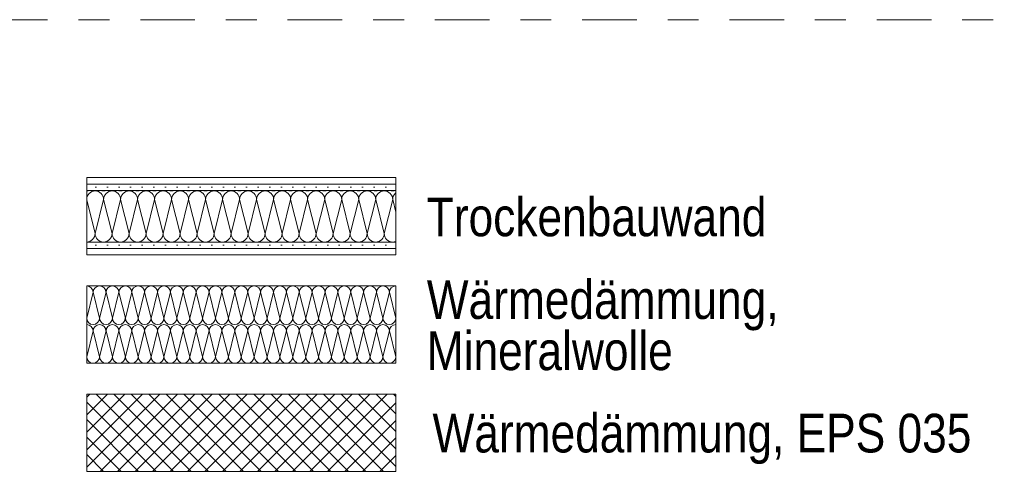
# Model space of a CAD drawing. Header units: metres. Extents: x -79 to 740, y -195 to 69.
# Tile 196 of 200: x 731.63 to 734.82, y -183.68 to -182.2. Entities that reach past the tile are written whole.
import ezdxf

# ---------------------------------------------------------------- set-up
doc = ezdxf.new("R2010")
doc.units = ezdxf.units.M
doc.header["$MEASUREMENT"] = 0
doc.linetypes.add('Strichpunktlinie', pattern=[0.335139, 0.176389, -0.088194, 0, -0.070556])
for name, color, linetype in [('00 Linien_Kreise_Splines', 7, 'Continuous'), ('00 Schraffuren', 7, 'Continuous'), ('Neubau_00 Schraffuren', 7, 'Continuous'), ('Neubau_90 Allgemein Beschriftung', 7, 'Continuous')]:
    doc.layers.add(name, color=color, linetype=linetype)
doc.styles.add('ERSTELLTER_STIL_2', font='ARIALN.TTF')
pattern_1 = [(0, (711.816493, -194.516433), (0, 0.0375), [0, -0.0375])]

# ---------------------------------------------------------------- blocks, each defined once
blk = doc.blocks.new('*X659', base_point=(711.8165, -194.5164))
at = {"layer": 'Neubau_00 Schraffuren', "color": 8, "linetype": 'Continuous', "lineweight": 18}
for p, q in [((731.8494, -183.1652), (731.8702, -183.0818)), ((731.891, -183.1652), (731.8702, -183.0818)), ((731.891, -183.1652), (731.9119, -183.0818)), ((731.9327, -183.1652), (731.9119, -183.0818)), ((731.9327, -183.1652), (731.9535, -183.0818)), ((731.9744, -183.1652), (731.9535, -183.0818)), ((731.9744, -183.1652), (731.9952, -183.0818)), ((732.016, -183.1652), (731.9952, -183.0818)), ((732.016, -183.1652), (732.0369, -183.0818)), ((732.0577, -183.1652), (732.0369, -183.0818)), ((732.0577, -183.1652), (732.0785, -183.0818)), ((732.0994, -183.1652), (732.0785, -183.0818)), ((732.0994, -183.1652), (732.1202, -183.0818)), ((732.141, -183.1652), (732.1202, -183.0818)), ((732.141, -183.1652), (732.1619, -183.0818)), ((732.1827, -183.1652), (732.1619, -183.0818)), ((732.1827, -183.1652), (732.2035, -183.0818)), ((732.2244, -183.1652), (732.2035, -183.0818)), ((732.2244, -183.1652), (732.2452, -183.0818)), ((732.266, -183.1652), (732.2452, -183.0818)), ((732.266, -183.1652), (732.2869, -183.0818)), ((732.3077, -183.1652), (732.2869, -183.0818)), ((732.3077, -183.1652), (732.3285, -183.0818)), ((732.3494, -183.1652), (732.3285, -183.0818)), ((732.3494, -183.1652), (732.3702, -183.0818)), ((732.391, -183.1652), (732.3702, -183.0818)), ((732.391, -183.1652), (732.4119, -183.0818)), ((732.4327, -183.1652), (732.4119, -183.0818)), ((732.4327, -183.1652), (732.4535, -183.0818)), ((732.4744, -183.1652), (732.4535, -183.0818)), ((732.4744, -183.1652), (732.4952, -183.0818)), ((732.516, -183.1652), (732.4952, -183.0818)), ((732.516, -183.1652), (732.5369, -183.0818)), ((732.5577, -183.1652), (732.5369, -183.0818)), ((732.5577, -183.1652), (732.5785, -183.0818)), ((732.5994, -183.1652), (732.5785, -183.0818)), ((732.5994, -183.1652), (732.6202, -183.0818)), ((732.641, -183.1652), (732.6202, -183.0818)), ((732.641, -183.1652), (732.6619, -183.0818)), ((732.6827, -183.1652), (732.6619, -183.0818)), ((732.6827, -183.1652), (732.7035, -183.0818)), ((732.7244, -183.1652), (732.7035, -183.0818)), ((732.7244, -183.1652), (732.7452, -183.0818)), ((732.766, -183.1652), (732.7452, -183.0818)), ((732.766, -183.1652), (732.7869, -183.0818)), ((732.8077, -183.1652), (732.7869, -183.0818)), ((732.8077, -183.1652), (732.8285, -183.0818)), ((732.8494, -183.1652), (732.8285, -183.0818)), ((731.8494, -183.2902), (731.8702, -183.2068)), ((731.891, -183.2902), (731.8702, -183.2068)), ((731.891, -183.2902), (731.9119, -183.2068)), ((731.9327, -183.2902), (731.9119, -183.2068)), ((731.9327, -183.2902), (731.9535, -183.2068)), ((731.9744, -183.2902), (731.9535, -183.2068)), ((731.9744, -183.2902), (731.9952, -183.2068)), ((732.016, -183.2902), (731.9952, -183.2068)), ((732.016, -183.2902), (732.0369, -183.2068)), ((732.0577, -183.2902), (732.0369, -183.2068)), ((732.0577, -183.2902), (732.0785, -183.2068)), ((732.0994, -183.2902), (732.0785, -183.2068)), ((732.0994, -183.2902), (732.1202, -183.2068)), ((732.141, -183.2902), (732.1202, -183.2068)), ((732.141, -183.2902), (732.1619, -183.2068)), ((732.1827, -183.2902), (732.1619, -183.2068)), ((732.1827, -183.2902), (732.2035, -183.2068)), ((732.2244, -183.2902), (732.2035, -183.2068)), ((732.2244, -183.2902), (732.2452, -183.2068)), ((732.266, -183.2902), (732.2452, -183.2068)), ((732.266, -183.2902), (732.2869, -183.2068)), ((732.3077, -183.2902), (732.2869, -183.2068)), ((732.3077, -183.2902), (732.3285, -183.2068)), ((732.3494, -183.2902), (732.3285, -183.2068)), ((732.3494, -183.2902), (732.3702, -183.2068)), ((732.391, -183.2902), (732.3702, -183.2068)), ((732.391, -183.2902), (732.4119, -183.2068)), ((732.4327, -183.2902), (732.4119, -183.2068)), ((732.4327, -183.2902), (732.4535, -183.2068)), ((732.4744, -183.2902), (732.4535, -183.2068)), ((732.4744, -183.2902), (732.4952, -183.2068)), ((732.516, -183.2902), (732.4952, -183.2068)), ((732.516, -183.2902), (732.5369, -183.2068)), ((732.5577, -183.2902), (732.5369, -183.2068)), ((732.5577, -183.2902), (732.5785, -183.2068)), ((732.5994, -183.2902), (732.5785, -183.2068)), ((732.5994, -183.2902), (732.6202, -183.2068)), ((732.641, -183.2902), (732.6202, -183.2068)), ((732.641, -183.2902), (732.6619, -183.2068)), ((732.6827, -183.2902), (732.6619, -183.2068)), ((732.6827, -183.2902), (732.7035, -183.2068)), ((732.7244, -183.2902), (732.7035, -183.2068)), ((732.7244, -183.2902), (732.7452, -183.2068)), ((732.766, -183.2902), (732.7452, -183.2068)), ((732.766, -183.2902), (732.7869, -183.2068)), ((732.8077, -183.2902), (732.7869, -183.2068)), ((732.8077, -183.2902), (732.8285, -183.2068)), ((732.8494, -183.2902), (732.8285, -183.2068))]:
    blk.add_line(p, q, dxfattribs=at)
for centre, start, end in [((731.8494, -183.0818), 0, 90), ((731.891, -183.0818), 90, 180), ((731.891, -183.0818), 0, 90), ((731.9327, -183.0818), 90, 180), ((731.9327, -183.0818), 0, 90), ((731.9744, -183.0818), 90, 180), ((731.9744, -183.0818), 0, 90), ((732.016, -183.0818), 90, 180), ((732.016, -183.0818), 0, 90), ((732.0577, -183.0818), 90, 180), ((732.0577, -183.0818), 0, 90), ((732.0994, -183.0818), 90, 180), ((732.0994, -183.0818), 0, 90), ((732.141, -183.0818), 90, 180), ((732.141, -183.0818), 0, 90), ((732.1827, -183.0818), 90, 180), ((732.1827, -183.0818), 0, 90), ((732.2244, -183.0818), 90, 180), ((732.2244, -183.0818), 0, 90), ((732.266, -183.0818), 90, 180), ((732.266, -183.0818), 0, 90), ((732.3077, -183.0818), 90, 180), ((732.3077, -183.0818), 0, 90), ((732.3494, -183.0818), 90, 180), ((732.3494, -183.0818), 0, 90), ((732.391, -183.0818), 90, 180), ((732.391, -183.0818), 0, 90), ((732.4327, -183.0818), 90, 180), ((732.4327, -183.0818), 0, 90), ((732.4744, -183.0818), 90, 180), ((732.4744, -183.0818), 0, 90), ((732.516, -183.0818), 90, 180), ((732.516, -183.0818), 0, 90), ((732.5577, -183.0818), 90, 180), ((732.5577, -183.0818), 0, 90), ((732.5994, -183.0818), 90, 180), ((732.5994, -183.0818), 0, 90), ((732.641, -183.0818), 90, 180), ((732.641, -183.0818), 0, 90), ((732.6827, -183.0818), 90, 180), ((732.6827, -183.0818), 0, 90), ((732.7244, -183.0818), 90, 180), ((732.7244, -183.0818), 0, 90), ((732.766, -183.0818), 90, 180), ((732.766, -183.0818), 0, 90), ((732.8077, -183.0818), 90, 180), ((732.8077, -183.0818), 0, 90), ((732.8494, -183.0818), 90, 180), ((731.8702, -183.1652), 180, 270), ((731.8702, -183.1652), 270, 0), ((731.9119, -183.1652), 180, 270), ((731.9119, -183.1652), 270, 0), ((731.9535, -183.1652), 180, 270), ((731.9535, -183.1652), 270, 0), ((731.9952, -183.1652), 180, 270), ((731.9952, -183.1652), 270, 0), ((732.0369, -183.1652), 180, 270), ((732.0369, -183.1652), 270, 0), ((732.0785, -183.1652), 180, 270), ((732.0785, -183.1652), 270, 0), ((732.1202, -183.1652), 180, 270), ((732.1202, -183.1652), 270, 0), ((732.1619, -183.1652), 180, 270), ((732.1619, -183.1652), 270, 0), ((732.2035, -183.1652), 180, 270), ((732.2035, -183.1652), 270, 0), ((732.2452, -183.1652), 180, 270), ((732.2452, -183.1652), 270, 0), ((732.2869, -183.1652), 180, 270), ((732.2869, -183.1652), 270, 0), ((732.3285, -183.1652), 180, 270), ((732.3285, -183.1652), 270, 0), ((732.3702, -183.1652), 180, 270), ((732.3702, -183.1652), 270, 0), ((732.4119, -183.1652), 180, 270), ((732.4119, -183.1652), 270, 0), ((732.4535, -183.1652), 180, 270), ((732.4535, -183.1652), 270, 0), ((732.4952, -183.1652), 180, 270), ((732.4952, -183.1652), 270, 0), ((732.5369, -183.1652), 180, 270), ((732.5369, -183.1652), 270, 0), ((732.5785, -183.1652), 180, 270), ((732.5785, -183.1652), 270, 0), ((732.6202, -183.1652), 180, 270), ((732.6202, -183.1652), 270, 0), ((732.6619, -183.1652), 180, 270), ((732.6619, -183.1652), 270, 0), ((732.7035, -183.1652), 180, 270), ((732.7035, -183.1652), 270, 0), ((732.7452, -183.1652), 180, 270), ((732.7452, -183.1652), 270, 0), ((732.7869, -183.1652), 180, 270), ((732.7869, -183.1652), 270, 0), ((732.8285, -183.1652), 180, 270), ((732.8285, -183.1652), 270, 0), ((731.8494, -183.2068), 0, 90), ((731.891, -183.2068), 90, 180), ((731.891, -183.2068), 0, 90), ((731.9327, -183.2068), 90, 180), ((731.9327, -183.2068), 0, 90), ((731.9744, -183.2068), 90, 180), ((731.9744, -183.2068), 0, 90), ((732.016, -183.2068), 90, 180), ((732.016, -183.2068), 0, 90), ((732.0577, -183.2068), 90, 180), ((732.0577, -183.2068), 0, 90), ((732.0994, -183.2068), 90, 180), ((732.0994, -183.2068), 0, 90), ((732.141, -183.2068), 90, 180), ((732.141, -183.2068), 0, 90), ((732.1827, -183.2068), 90, 180), ((732.1827, -183.2068), 0, 90), ((732.2244, -183.2068), 90, 180), ((732.2244, -183.2068), 0, 90), ((732.266, -183.2068), 90, 180), ((732.266, -183.2068), 0, 90), ((732.3077, -183.2068), 90, 180), ((732.3077, -183.2068), 0, 90), ((732.3494, -183.2068), 90, 180), ((732.3494, -183.2068), 0, 90), ((732.391, -183.2068), 90, 180), ((732.391, -183.2068), 0, 90), ((732.4327, -183.2068), 90, 180), ((732.4327, -183.2068), 0, 90), ((732.4744, -183.2068), 90, 180), ((732.4744, -183.2068), 0, 90), ((732.516, -183.2068), 90, 180), ((732.516, -183.2068), 0, 90), ((732.5577, -183.2068), 90, 180), ((732.5577, -183.2068), 0, 90), ((732.5994, -183.2068), 90, 180), ((732.5994, -183.2068), 0, 90), ((732.641, -183.2068), 90, 180), ((732.641, -183.2068), 0, 90), ((732.6827, -183.2068), 90, 180), ((732.6827, -183.2068), 0, 90), ((732.7244, -183.2068), 90, 180), ((732.7244, -183.2068), 0, 90), ((732.766, -183.2068), 90, 180), ((732.766, -183.2068), 0, 90), ((732.8077, -183.2068), 90, 180), ((732.8077, -183.2068), 0, 90), ((732.8494, -183.2068), 90, 180), ((731.8702, -183.2902), 180, 270), ((731.8702, -183.2902), 270, 0), ((731.9119, -183.2902), 180, 270), ((731.9119, -183.2902), 270, 0), ((731.9535, -183.2902), 180, 270), ((731.9535, -183.2902), 270, 0), ((731.9952, -183.2902), 180, 270), ((731.9952, -183.2902), 270, 0), ((732.0369, -183.2902), 180, 270), ((732.0369, -183.2902), 270, 0), ((732.0785, -183.2902), 180, 270), ((732.0785, -183.2902), 270, 0), ((732.1202, -183.2902), 180, 270), ((732.1202, -183.2902), 270, 0), ((732.1619, -183.2902), 180, 270), ((732.1619, -183.2902), 270, 0), ((732.2035, -183.2902), 180, 270), ((732.2035, -183.2902), 270, 0), ((732.2452, -183.2902), 180, 270), ((732.2452, -183.2902), 270, 0), ((732.2869, -183.2902), 180, 270), ((732.2869, -183.2902), 270, 0), ((732.3285, -183.2902), 180, 270), ((732.3285, -183.2902), 270, 0), ((732.3702, -183.2902), 180, 270), ((732.3702, -183.2902), 270, 0), ((732.4119, -183.2902), 180, 270), ((732.4119, -183.2902), 270, 0), ((732.4535, -183.2902), 180, 270), ((732.4535, -183.2902), 270, 0), ((732.4952, -183.2902), 180, 270), ((732.4952, -183.2902), 270, 0), ((732.5369, -183.2902), 180, 270), ((732.5369, -183.2902), 270, 0), ((732.5785, -183.2902), 180, 270), ((732.5785, -183.2902), 270, 0), ((732.6202, -183.2902), 180, 270), ((732.6202, -183.2902), 270, 0), ((732.6619, -183.2902), 180, 270), ((732.6619, -183.2902), 270, 0), ((732.7035, -183.2902), 180, 270), ((732.7035, -183.2902), 270, 0), ((732.7452, -183.2902), 180, 270), ((732.7452, -183.2902), 270, 0), ((732.7869, -183.2902), 180, 270), ((732.7869, -183.2902), 270, 0), ((732.8285, -183.2902), 180, 270), ((732.8285, -183.2902), 270, 0)]:
    blk.add_arc(centre, 0.0208, start, end, dxfattribs=at)
blk = doc.blocks.new('*X661', base_point=(711.8165, -194.5164))
at = {"layer": 'Neubau_00 Schraffuren', "color": 8, "linetype": 'Continuous', "lineweight": 18}
for p, q in [((731.8494, -182.7543), (731.8544, -182.7538)), ((731.8544, -182.7538), (731.8582, -182.7527)), ((731.8613, -182.759), (731.8571, -182.7624)), ((731.866, -182.7564), (731.8613, -182.759)), ((731.8712, -182.7549), (731.866, -182.7564)), ((731.8766, -182.7543), (731.8712, -182.7549)), ((731.8819, -182.7549), (731.8766, -182.7543)), ((731.8871, -182.7564), (731.8819, -182.7549)), ((731.8918, -182.759), (731.8871, -182.7564)), ((731.896, -182.7624), (731.8918, -182.759)), ((731.8949, -182.7527), (731.8987, -182.7538)), ((731.8987, -182.7538), (731.9041, -182.7543)), ((731.9041, -182.7543), (731.9094, -182.7538)), ((731.9094, -182.7538), (731.9132, -182.7527)), ((731.9163, -182.759), (731.9121, -182.7624)), ((731.921, -182.7564), (731.9163, -182.759)), ((731.9262, -182.7549), (731.921, -182.7564)), ((731.9316, -182.7543), (731.9262, -182.7549)), ((731.9369, -182.7549), (731.9316, -182.7543)), ((731.9421, -182.7564), (731.9369, -182.7549)), ((731.9468, -182.759), (731.9421, -182.7564)), ((731.951, -182.7624), (731.9468, -182.759)), ((731.9499, -182.7527), (731.9537, -182.7538)), ((731.9537, -182.7538), (731.9591, -182.7543)), ((731.9591, -182.7543), (731.9644, -182.7538)), ((731.9644, -182.7538), (731.9682, -182.7527)), ((731.9713, -182.759), (731.9671, -182.7624)), ((731.976, -182.7564), (731.9713, -182.759)), ((731.9812, -182.7549), (731.976, -182.7564)), ((731.9866, -182.7543), (731.9812, -182.7549)), ((731.9919, -182.7549), (731.9866, -182.7543)), ((731.9971, -182.7564), (731.9919, -182.7549)), ((732.0018, -182.759), (731.9971, -182.7564)), ((732.006, -182.7624), (732.0018, -182.759)), ((732.0049, -182.7527), (732.0087, -182.7538)), ((732.0087, -182.7538), (732.0141, -182.7543)), ((732.0141, -182.7543), (732.0194, -182.7538)), ((732.0194, -182.7538), (732.0232, -182.7527)), ((732.0263, -182.759), (732.0221, -182.7624)), ((732.031, -182.7564), (732.0263, -182.759)), ((732.0362, -182.7549), (732.031, -182.7564)), ((732.0416, -182.7543), (732.0362, -182.7549)), ((732.0469, -182.7549), (732.0416, -182.7543)), ((732.0521, -182.7564), (732.0469, -182.7549)), ((732.0568, -182.759), (732.0521, -182.7564)), ((732.061, -182.7624), (732.0568, -182.759)), ((732.0599, -182.7527), (732.0637, -182.7538)), ((732.0637, -182.7538), (732.0691, -182.7543)), ((732.0691, -182.7543), (732.0744, -182.7538)), ((732.0744, -182.7538), (732.0782, -182.7527)), ((732.0813, -182.759), (732.0771, -182.7624)), ((732.086, -182.7564), (732.0813, -182.759)), ((732.0912, -182.7549), (732.086, -182.7564)), ((732.0966, -182.7543), (732.0912, -182.7549)), ((732.1019, -182.7549), (732.0966, -182.7543)), ((732.1071, -182.7564), (732.1019, -182.7549)), ((732.1118, -182.759), (732.1071, -182.7564)), ((732.116, -182.7624), (732.1118, -182.759)), ((732.1149, -182.7527), (732.1187, -182.7538)), ((732.1187, -182.7538), (732.1241, -182.7543)), ((732.1241, -182.7543), (732.1294, -182.7538)), ((732.1294, -182.7538), (732.1332, -182.7527)), ((732.1363, -182.759), (732.1321, -182.7624)), ((732.141, -182.7564), (732.1363, -182.759)), ((732.1462, -182.7549), (732.141, -182.7564)), ((732.1516, -182.7543), (732.1462, -182.7549)), ((732.1569, -182.7549), (732.1516, -182.7543)), ((732.1621, -182.7564), (732.1569, -182.7549)), ((732.1668, -182.759), (732.1621, -182.7564)), ((732.171, -182.7624), (732.1668, -182.759)), ((732.1699, -182.7527), (732.1737, -182.7538)), ((732.1737, -182.7538), (732.1791, -182.7543)), ((732.1791, -182.7543), (732.1844, -182.7538)), ((732.1844, -182.7538), (732.1882, -182.7527)), ((732.1913, -182.759), (732.1871, -182.7624)), ((732.196, -182.7564), (732.1913, -182.759)), ((732.2012, -182.7549), (732.196, -182.7564)), ((732.2066, -182.7543), (732.2012, -182.7549)), ((732.2119, -182.7549), (732.2066, -182.7543)), ((732.2171, -182.7564), (732.2119, -182.7549)), ((732.2218, -182.759), (732.2171, -182.7564)), ((732.226, -182.7624), (732.2218, -182.759)), ((732.2249, -182.7527), (732.2287, -182.7538)), ((732.2287, -182.7538), (732.2341, -182.7543)), ((732.2341, -182.7543), (732.2394, -182.7538)), ((732.2394, -182.7538), (732.2432, -182.7527)), ((732.2463, -182.759), (732.2421, -182.7624)), ((732.251, -182.7564), (732.2463, -182.759)), ((732.2562, -182.7549), (732.251, -182.7564)), ((732.2616, -182.7543), (732.2562, -182.7549)), ((732.2669, -182.7549), (732.2616, -182.7543)), ((732.2721, -182.7564), (732.2669, -182.7549)), ((732.2768, -182.759), (732.2721, -182.7564)), ((732.281, -182.7624), (732.2768, -182.759)), ((732.2799, -182.7527), (732.2837, -182.7538)), ((732.2837, -182.7538), (732.2891, -182.7543)), ((732.2891, -182.7543), (732.2944, -182.7538)), ((732.2944, -182.7538), (732.2982, -182.7527)), ((732.3013, -182.759), (732.2971, -182.7624)), ((732.306, -182.7564), (732.3013, -182.759)), ((732.3112, -182.7549), (732.306, -182.7564)), ((732.3166, -182.7543), (732.3112, -182.7549)), ((732.3219, -182.7549), (732.3166, -182.7543)), ((732.3271, -182.7564), (732.3219, -182.7549)), ((732.3318, -182.759), (732.3271, -182.7564)), ((732.336, -182.7624), (732.3318, -182.759)), ((732.3349, -182.7527), (732.3387, -182.7538)), ((732.3387, -182.7538), (732.3441, -182.7543)), ((732.3441, -182.7543), (732.3494, -182.7538)), ((732.3494, -182.7538), (732.3532, -182.7527)), ((732.3563, -182.759), (732.3521, -182.7624)), ((732.361, -182.7564), (732.3563, -182.759)), ((732.3662, -182.7549), (732.361, -182.7564)), ((732.3716, -182.7543), (732.3662, -182.7549)), ((732.3769, -182.7549), (732.3716, -182.7543)), ((732.3821, -182.7564), (732.3769, -182.7549)), ((732.3868, -182.759), (732.3821, -182.7564)), ((732.391, -182.7624), (732.3868, -182.759)), ((732.3899, -182.7527), (732.3937, -182.7538)), ((732.3937, -182.7538), (732.3991, -182.7543)), ((732.3991, -182.7543), (732.4044, -182.7538)), ((732.4044, -182.7538), (732.4082, -182.7527)), ((732.4113, -182.759), (732.4071, -182.7624)), ((732.416, -182.7564), (732.4113, -182.759)), ((732.4212, -182.7549), (732.416, -182.7564)), ((732.4266, -182.7543), (732.4212, -182.7549)), ((732.4319, -182.7549), (732.4266, -182.7543)), ((732.4371, -182.7564), (732.4319, -182.7549)), ((732.4418, -182.759), (732.4371, -182.7564)), ((732.446, -182.7624), (732.4418, -182.759)), ((732.4449, -182.7527), (732.4487, -182.7538)), ((732.4487, -182.7538), (732.4541, -182.7543)), ((732.4541, -182.7543), (732.4594, -182.7538)), ((732.4594, -182.7538), (732.4632, -182.7527)), ((732.4663, -182.759), (732.4621, -182.7624)), ((732.471, -182.7564), (732.4663, -182.759)), ((732.4762, -182.7549), (732.471, -182.7564)), ((732.4816, -182.7543), (732.4762, -182.7549)), ((732.4869, -182.7549), (732.4816, -182.7543)), ((732.4921, -182.7564), (732.4869, -182.7549)), ((732.4968, -182.759), (732.4921, -182.7564)), ((732.501, -182.7624), (732.4968, -182.759)), ((732.4999, -182.7527), (732.5037, -182.7538)), ((732.5037, -182.7538), (732.5091, -182.7543)), ((732.5091, -182.7543), (732.5144, -182.7538)), ((732.5144, -182.7538), (732.5182, -182.7527)), ((732.5213, -182.759), (732.5171, -182.7624)), ((732.526, -182.7564), (732.5213, -182.759)), ((732.5312, -182.7549), (732.526, -182.7564)), ((732.5366, -182.7543), (732.5312, -182.7549)), ((732.5419, -182.7549), (732.5366, -182.7543)), ((732.5471, -182.7564), (732.5419, -182.7549)), ((732.5518, -182.759), (732.5471, -182.7564)), ((732.556, -182.7624), (732.5518, -182.759)), ((732.5549, -182.7527), (732.5587, -182.7538)), ((732.5587, -182.7538), (732.5641, -182.7543)), ((732.5641, -182.7543), (732.5694, -182.7538)), ((732.5694, -182.7538), (732.5732, -182.7527)), ((732.5763, -182.759), (732.5721, -182.7624)), ((732.581, -182.7564), (732.5763, -182.759)), ((732.5862, -182.7549), (732.581, -182.7564)), ((732.5916, -182.7543), (732.5862, -182.7549)), ((732.5969, -182.7549), (732.5916, -182.7543)), ((732.6021, -182.7564), (732.5969, -182.7549)), ((732.6068, -182.759), (732.6021, -182.7564)), ((732.611, -182.7624), (732.6068, -182.759)), ((732.6099, -182.7527), (732.6137, -182.7538)), ((732.6137, -182.7538), (732.6191, -182.7543)), ((732.6191, -182.7543), (732.6244, -182.7538)), ((732.6244, -182.7538), (732.6282, -182.7527)), ((732.6313, -182.759), (732.6271, -182.7624)), ((732.636, -182.7564), (732.6313, -182.759)), ((732.6412, -182.7549), (732.636, -182.7564)), ((732.6466, -182.7543), (732.6412, -182.7549)), ((732.6519, -182.7549), (732.6466, -182.7543)), ((732.6571, -182.7564), (732.6519, -182.7549)), ((732.6618, -182.759), (732.6571, -182.7564)), ((732.666, -182.7624), (732.6618, -182.759)), ((732.6649, -182.7527), (732.6687, -182.7538)), ((732.6687, -182.7538), (732.6741, -182.7543)), ((732.6741, -182.7543), (732.6794, -182.7538)), ((732.6794, -182.7538), (732.6832, -182.7527)), ((732.6863, -182.759), (732.6821, -182.7624)), ((732.691, -182.7564), (732.6863, -182.759)), ((732.6962, -182.7549), (732.691, -182.7564)), ((732.7016, -182.7543), (732.6962, -182.7549)), ((732.7069, -182.7549), (732.7016, -182.7543)), ((732.7121, -182.7564), (732.7069, -182.7549)), ((732.7168, -182.759), (732.7121, -182.7564)), ((732.721, -182.7624), (732.7168, -182.759)), ((732.7199, -182.7527), (732.7237, -182.7538)), ((732.7237, -182.7538), (732.7291, -182.7543)), ((732.7291, -182.7543), (732.7344, -182.7538)), ((732.7344, -182.7538), (732.7382, -182.7527)), ((732.7413, -182.759), (732.7371, -182.7624)), ((732.746, -182.7564), (732.7413, -182.759)), ((732.7512, -182.7549), (732.746, -182.7564)), ((732.7566, -182.7543), (732.7512, -182.7549)), ((732.7619, -182.7549), (732.7566, -182.7543)), ((732.7671, -182.7564), (732.7619, -182.7549)), ((732.7718, -182.759), (732.7671, -182.7564)), ((732.776, -182.7624), (732.7718, -182.759)), ((732.7749, -182.7527), (732.7787, -182.7538)), ((732.7787, -182.7538), (732.7841, -182.7543)), ((732.7841, -182.7543), (732.7894, -182.7538)), ((732.7894, -182.7538), (732.7932, -182.7527)), ((732.7963, -182.759), (732.7921, -182.7624)), ((732.801, -182.7564), (732.7963, -182.759)), ((732.8062, -182.7549), (732.801, -182.7564)), ((732.8116, -182.7543), (732.8062, -182.7549)), ((732.8169, -182.7549), (732.8116, -182.7543)), ((732.8221, -182.7564), (732.8169, -182.7549)), ((732.8268, -182.759), (732.8221, -182.7564)), ((732.831, -182.7624), (732.8268, -182.759)), ((732.8299, -182.7527), (732.8337, -182.7538)), ((732.8337, -182.7538), (732.8391, -182.7543)), ((732.8391, -182.7543), (732.8444, -182.7538)), ((732.8444, -182.7538), (732.8482, -182.7527)), ((731.8496, -182.7765), (731.8494, -182.7785)), ((731.8766, -182.8918), (731.8494, -182.7831)), ((731.8511, -182.7713), (731.8496, -182.7765)), ((731.8537, -182.7666), (731.8511, -182.7713)), ((731.8571, -182.7624), (731.8537, -182.7666)), ((731.8766, -182.8918), (731.9041, -182.7818)), ((731.8994, -182.7666), (731.896, -182.7624)), ((731.902, -182.7713), (731.8994, -182.7666)), ((731.9035, -182.7765), (731.902, -182.7713)), ((731.9041, -182.7818), (731.9035, -182.7765)), ((731.9046, -182.7765), (731.9041, -182.7818)), ((731.9316, -182.8918), (731.9041, -182.7818)), ((731.9061, -182.7713), (731.9046, -182.7765)), ((731.9087, -182.7666), (731.9061, -182.7713)), ((731.9121, -182.7624), (731.9087, -182.7666)), ((731.9316, -182.8918), (731.9591, -182.7818)), ((731.9544, -182.7666), (731.951, -182.7624)), ((731.957, -182.7713), (731.9544, -182.7666)), ((731.9585, -182.7765), (731.957, -182.7713)), ((731.9591, -182.7818), (731.9585, -182.7765)), ((731.9596, -182.7765), (731.9591, -182.7818)), ((731.9866, -182.8918), (731.9591, -182.7818)), ((731.9611, -182.7713), (731.9596, -182.7765)), ((731.9637, -182.7666), (731.9611, -182.7713)), ((731.9671, -182.7624), (731.9637, -182.7666)), ((731.9866, -182.8918), (732.0141, -182.7818)), ((732.0094, -182.7666), (732.006, -182.7624)), ((732.012, -182.7713), (732.0094, -182.7666)), ((732.0135, -182.7765), (732.012, -182.7713)), ((732.0141, -182.7818), (732.0135, -182.7765)), ((732.0146, -182.7765), (732.0141, -182.7818)), ((732.0416, -182.8918), (732.0141, -182.7818)), ((732.0161, -182.7713), (732.0146, -182.7765)), ((732.0187, -182.7666), (732.0161, -182.7713)), ((732.0221, -182.7624), (732.0187, -182.7666)), ((732.0416, -182.8918), (732.0691, -182.7818)), ((732.0644, -182.7666), (732.061, -182.7624)), ((732.067, -182.7713), (732.0644, -182.7666)), ((732.0685, -182.7765), (732.067, -182.7713)), ((732.0691, -182.7818), (732.0685, -182.7765)), ((732.0696, -182.7765), (732.0691, -182.7818)), ((732.0966, -182.8918), (732.0691, -182.7818)), ((732.0711, -182.7713), (732.0696, -182.7765)), ((732.0737, -182.7666), (732.0711, -182.7713)), ((732.0771, -182.7624), (732.0737, -182.7666)), ((732.0966, -182.8918), (732.1241, -182.7818)), ((732.1194, -182.7666), (732.116, -182.7624)), ((732.122, -182.7713), (732.1194, -182.7666)), ((732.1235, -182.7765), (732.122, -182.7713)), ((732.1241, -182.7818), (732.1235, -182.7765)), ((732.1246, -182.7765), (732.1241, -182.7818)), ((732.1516, -182.8918), (732.1241, -182.7818)), ((732.1261, -182.7713), (732.1246, -182.7765)), ((732.1287, -182.7666), (732.1261, -182.7713)), ((732.1321, -182.7624), (732.1287, -182.7666)), ((732.1516, -182.8918), (732.1791, -182.7818)), ((732.1744, -182.7666), (732.171, -182.7624)), ((732.177, -182.7713), (732.1744, -182.7666)), ((732.1785, -182.7765), (732.177, -182.7713)), ((732.1791, -182.7818), (732.1785, -182.7765)), ((732.1796, -182.7765), (732.1791, -182.7818)), ((732.2066, -182.8918), (732.1791, -182.7818)), ((732.1811, -182.7713), (732.1796, -182.7765)), ((732.1837, -182.7666), (732.1811, -182.7713)), ((732.1871, -182.7624), (732.1837, -182.7666)), ((732.2066, -182.8918), (732.2341, -182.7818)), ((732.2294, -182.7666), (732.226, -182.7624)), ((732.232, -182.7713), (732.2294, -182.7666)), ((732.2335, -182.7765), (732.232, -182.7713)), ((732.2341, -182.7818), (732.2335, -182.7765)), ((732.2346, -182.7765), (732.2341, -182.7818)), ((732.2616, -182.8918), (732.2341, -182.7818)), ((732.2361, -182.7713), (732.2346, -182.7765)), ((732.2387, -182.7666), (732.2361, -182.7713)), ((732.2421, -182.7624), (732.2387, -182.7666)), ((732.2616, -182.8918), (732.2891, -182.7818)), ((732.2844, -182.7666), (732.281, -182.7624)), ((732.287, -182.7713), (732.2844, -182.7666)), ((732.2885, -182.7765), (732.287, -182.7713)), ((732.2891, -182.7818), (732.2885, -182.7765)), ((732.2896, -182.7765), (732.2891, -182.7818)), ((732.3166, -182.8918), (732.2891, -182.7818)), ((732.2911, -182.7713), (732.2896, -182.7765)), ((732.2937, -182.7666), (732.2911, -182.7713)), ((732.2971, -182.7624), (732.2937, -182.7666)), ((732.3166, -182.8918), (732.3441, -182.7818)), ((732.3394, -182.7666), (732.336, -182.7624)), ((732.342, -182.7713), (732.3394, -182.7666)), ((732.3435, -182.7765), (732.342, -182.7713)), ((732.3441, -182.7818), (732.3435, -182.7765)), ((732.3446, -182.7765), (732.3441, -182.7818)), ((732.3716, -182.8918), (732.3441, -182.7818)), ((732.3461, -182.7713), (732.3446, -182.7765)), ((732.3487, -182.7666), (732.3461, -182.7713)), ((732.3521, -182.7624), (732.3487, -182.7666)), ((732.3716, -182.8918), (732.3991, -182.7818)), ((732.3944, -182.7666), (732.391, -182.7624)), ((732.397, -182.7713), (732.3944, -182.7666)), ((732.3985, -182.7765), (732.397, -182.7713)), ((732.3991, -182.7818), (732.3985, -182.7765)), ((732.3996, -182.7765), (732.3991, -182.7818)), ((732.4266, -182.8918), (732.3991, -182.7818)), ((732.4011, -182.7713), (732.3996, -182.7765)), ((732.4037, -182.7666), (732.4011, -182.7713)), ((732.4071, -182.7624), (732.4037, -182.7666)), ((732.4266, -182.8918), (732.4541, -182.7818)), ((732.4494, -182.7666), (732.446, -182.7624)), ((732.452, -182.7713), (732.4494, -182.7666)), ((732.4535, -182.7765), (732.452, -182.7713)), ((732.4541, -182.7818), (732.4535, -182.7765)), ((732.4546, -182.7765), (732.4541, -182.7818)), ((732.4816, -182.8918), (732.4541, -182.7818)), ((732.4561, -182.7713), (732.4546, -182.7765)), ((732.4587, -182.7666), (732.4561, -182.7713)), ((732.4621, -182.7624), (732.4587, -182.7666)), ((732.4816, -182.8918), (732.5091, -182.7818)), ((732.5044, -182.7666), (732.501, -182.7624)), ((732.507, -182.7713), (732.5044, -182.7666)), ((732.5085, -182.7765), (732.507, -182.7713)), ((732.5091, -182.7818), (732.5085, -182.7765)), ((732.5096, -182.7765), (732.5091, -182.7818)), ((732.5366, -182.8918), (732.5091, -182.7818)), ((732.5111, -182.7713), (732.5096, -182.7765)), ((732.5137, -182.7666), (732.5111, -182.7713)), ((732.5171, -182.7624), (732.5137, -182.7666)), ((732.5366, -182.8918), (732.5641, -182.7818)), ((732.5594, -182.7666), (732.556, -182.7624)), ((732.562, -182.7713), (732.5594, -182.7666)), ((732.5635, -182.7765), (732.562, -182.7713)), ((732.5641, -182.7818), (732.5635, -182.7765)), ((732.5646, -182.7765), (732.5641, -182.7818)), ((732.5916, -182.8918), (732.5641, -182.7818)), ((732.5661, -182.7713), (732.5646, -182.7765)), ((732.5687, -182.7666), (732.5661, -182.7713)), ((732.5721, -182.7624), (732.5687, -182.7666)), ((732.5916, -182.8918), (732.6191, -182.7818)), ((732.6144, -182.7666), (732.611, -182.7624)), ((732.617, -182.7713), (732.6144, -182.7666)), ((732.6185, -182.7765), (732.617, -182.7713)), ((732.6191, -182.7818), (732.6185, -182.7765)), ((732.6196, -182.7765), (732.6191, -182.7818)), ((732.6466, -182.8918), (732.6191, -182.7818)), ((732.6211, -182.7713), (732.6196, -182.7765)), ((732.6237, -182.7666), (732.6211, -182.7713)), ((732.6271, -182.7624), (732.6237, -182.7666)), ((732.6466, -182.8918), (732.6741, -182.7818)), ((732.6694, -182.7666), (732.666, -182.7624)), ((732.672, -182.7713), (732.6694, -182.7666)), ((732.6735, -182.7765), (732.672, -182.7713)), ((732.6741, -182.7818), (732.6735, -182.7765)), ((732.6746, -182.7765), (732.6741, -182.7818)), ((732.7016, -182.8918), (732.6741, -182.7818)), ((732.6761, -182.7713), (732.6746, -182.7765)), ((732.6787, -182.7666), (732.6761, -182.7713)), ((732.6821, -182.7624), (732.6787, -182.7666)), ((732.7016, -182.8918), (732.7291, -182.7818)), ((732.7244, -182.7666), (732.721, -182.7624)), ((732.727, -182.7713), (732.7244, -182.7666)), ((732.7285, -182.7765), (732.727, -182.7713)), ((732.7291, -182.7818), (732.7285, -182.7765)), ((732.7296, -182.7765), (732.7291, -182.7818)), ((732.7566, -182.8918), (732.7291, -182.7818)), ((732.7311, -182.7713), (732.7296, -182.7765)), ((732.7337, -182.7666), (732.7311, -182.7713)), ((732.7371, -182.7624), (732.7337, -182.7666)), ((732.7566, -182.8918), (732.7841, -182.7818)), ((732.7794, -182.7666), (732.776, -182.7624)), ((732.782, -182.7713), (732.7794, -182.7666)), ((732.7835, -182.7765), (732.782, -182.7713)), ((732.7841, -182.7818), (732.7835, -182.7765)), ((732.7846, -182.7765), (732.7841, -182.7818)), ((732.8116, -182.8918), (732.7841, -182.7818)), ((732.7861, -182.7713), (732.7846, -182.7765)), ((732.7887, -182.7666), (732.7861, -182.7713)), ((732.7921, -182.7624), (732.7887, -182.7666)), ((732.8116, -182.8918), (732.8391, -182.7818)), ((732.8344, -182.7666), (732.831, -182.7624)), ((732.837, -182.7713), (732.8344, -182.7666)), ((732.8385, -182.7765), (732.837, -182.7713)), ((732.8391, -182.7818), (732.8385, -182.7765)), ((732.8396, -182.7765), (732.8391, -182.7818)), ((732.8494, -182.8231), (732.8391, -182.7818)), ((732.8411, -182.7713), (732.8396, -182.7765)), ((732.8437, -182.7666), (732.8411, -182.7713)), ((732.8471, -182.7624), (732.8437, -182.7666)), ((732.8494, -182.7605), (732.8471, -182.7624)), ((731.8494, -182.9193), (731.8544, -182.9188)), ((731.8544, -182.9188), (731.8596, -182.9172)), ((731.8596, -182.9172), (731.8643, -182.9147)), ((731.8643, -182.9147), (731.8685, -182.9113)), ((731.8685, -182.9113), (731.8719, -182.9071)), ((731.8719, -182.9071), (731.8745, -182.9024)), ((731.8745, -182.9024), (731.876, -182.8972)), ((731.876, -182.8972), (731.8766, -182.8918)), ((731.8766, -182.8918), (731.8771, -182.8972)), ((731.8771, -182.8972), (731.8786, -182.9024)), ((731.8786, -182.9024), (731.8812, -182.9071)), ((731.8812, -182.9071), (731.8846, -182.9113)), ((731.8846, -182.9113), (731.8888, -182.9147)), ((731.8888, -182.9147), (731.8935, -182.9172)), ((731.8935, -182.9172), (731.8987, -182.9188)), ((731.8987, -182.9188), (731.9041, -182.9193)), ((731.9041, -182.9193), (731.9094, -182.9188)), ((731.9094, -182.9188), (731.9146, -182.9172)), ((731.9146, -182.9172), (731.9193, -182.9147)), ((731.9193, -182.9147), (731.9235, -182.9113)), ((731.9235, -182.9113), (731.9269, -182.9071)), ((731.9269, -182.9071), (731.9295, -182.9024)), ((731.9295, -182.9024), (731.931, -182.8972)), ((731.931, -182.8972), (731.9316, -182.8918)), ((731.9316, -182.8918), (731.9321, -182.8972)), ((731.9321, -182.8972), (731.9336, -182.9024)), ((731.9336, -182.9024), (731.9362, -182.9071)), ((731.9362, -182.9071), (731.9396, -182.9113)), ((731.9396, -182.9113), (731.9438, -182.9147)), ((731.9438, -182.9147), (731.9485, -182.9172)), ((731.9485, -182.9172), (731.9537, -182.9188)), ((731.9537, -182.9188), (731.9591, -182.9193)), ((731.9591, -182.9193), (731.9644, -182.9188)), ((731.9644, -182.9188), (731.9696, -182.9172)), ((731.9696, -182.9172), (731.9743, -182.9147)), ((731.9743, -182.9147), (731.9785, -182.9113)), ((731.9785, -182.9113), (731.9819, -182.9071)), ((731.9819, -182.9071), (731.9845, -182.9024)), ((731.9845, -182.9024), (731.986, -182.8972)), ((731.986, -182.8972), (731.9866, -182.8918)), ((731.9866, -182.8918), (731.9871, -182.8972)), ((731.9871, -182.8972), (731.9886, -182.9024)), ((731.9886, -182.9024), (731.9912, -182.9071)), ((731.9912, -182.9071), (731.9946, -182.9113)), ((731.9946, -182.9113), (731.9988, -182.9147)), ((731.9988, -182.9147), (732.0035, -182.9172)), ((732.0035, -182.9172), (732.0087, -182.9188)), ((732.0087, -182.9188), (732.0141, -182.9193)), ((732.0141, -182.9193), (732.0194, -182.9188)), ((732.0194, -182.9188), (732.0246, -182.9172)), ((732.0246, -182.9172), (732.0293, -182.9147)), ((732.0293, -182.9147), (732.0335, -182.9113)), ((732.0335, -182.9113), (732.0369, -182.9071)), ((732.0369, -182.9071), (732.0395, -182.9024)), ((732.0395, -182.9024), (732.041, -182.8972)), ((732.041, -182.8972), (732.0416, -182.8918)), ((732.0416, -182.8918), (732.0421, -182.8972)), ((732.0421, -182.8972), (732.0436, -182.9024)), ((732.0436, -182.9024), (732.0462, -182.9071)), ((732.0462, -182.9071), (732.0496, -182.9113)), ((732.0496, -182.9113), (732.0538, -182.9147)), ((732.0538, -182.9147), (732.0585, -182.9172)), ((732.0585, -182.9172), (732.0637, -182.9188)), ((732.0637, -182.9188), (732.0691, -182.9193)), ((732.0691, -182.9193), (732.0744, -182.9188)), ((732.0744, -182.9188), (732.0796, -182.9172)), ((732.0796, -182.9172), (732.0843, -182.9147)), ((732.0843, -182.9147), (732.0885, -182.9113)), ((732.0885, -182.9113), (732.0919, -182.9071)), ((732.0919, -182.9071), (732.0945, -182.9024)), ((732.0945, -182.9024), (732.096, -182.8972)), ((732.096, -182.8972), (732.0966, -182.8918)), ((732.0966, -182.8918), (732.0971, -182.8972)), ((732.0971, -182.8972), (732.0986, -182.9024)), ((732.0986, -182.9024), (732.1012, -182.9071)), ((732.1012, -182.9071), (732.1046, -182.9113)), ((732.1046, -182.9113), (732.1088, -182.9147)), ((732.1088, -182.9147), (732.1135, -182.9172)), ((732.1135, -182.9172), (732.1187, -182.9188)), ((732.1187, -182.9188), (732.1241, -182.9193)), ((732.1241, -182.9193), (732.1294, -182.9188)), ((732.1294, -182.9188), (732.1346, -182.9172)), ((732.1346, -182.9172), (732.1393, -182.9147)), ((732.1393, -182.9147), (732.1435, -182.9113)), ((732.1435, -182.9113), (732.1469, -182.9071)), ((732.1469, -182.9071), (732.1495, -182.9024)), ((732.1495, -182.9024), (732.151, -182.8972)), ((732.151, -182.8972), (732.1516, -182.8918)), ((732.1516, -182.8918), (732.1521, -182.8972)), ((732.1521, -182.8972), (732.1536, -182.9024)), ((732.1536, -182.9024), (732.1562, -182.9071)), ((732.1562, -182.9071), (732.1596, -182.9113)), ((732.1596, -182.9113), (732.1638, -182.9147)), ((732.1638, -182.9147), (732.1685, -182.9172)), ((732.1685, -182.9172), (732.1737, -182.9188)), ((732.1737, -182.9188), (732.1791, -182.9193)), ((732.1791, -182.9193), (732.1844, -182.9188)), ((732.1844, -182.9188), (732.1896, -182.9172)), ((732.1896, -182.9172), (732.1943, -182.9147)), ((732.1943, -182.9147), (732.1985, -182.9113)), ((732.1985, -182.9113), (732.2019, -182.9071)), ((732.2019, -182.9071), (732.2045, -182.9024)), ((732.2045, -182.9024), (732.206, -182.8972)), ((732.206, -182.8972), (732.2066, -182.8918)), ((732.2066, -182.8918), (732.2071, -182.8972)), ((732.2071, -182.8972), (732.2086, -182.9024)), ((732.2086, -182.9024), (732.2112, -182.9071)), ((732.2112, -182.9071), (732.2146, -182.9113)), ((732.2146, -182.9113), (732.2188, -182.9147)), ((732.2188, -182.9147), (732.2235, -182.9172)), ((732.2235, -182.9172), (732.2287, -182.9188)), ((732.2287, -182.9188), (732.2341, -182.9193)), ((732.2341, -182.9193), (732.2394, -182.9188)), ((732.2394, -182.9188), (732.2446, -182.9172)), ((732.2446, -182.9172), (732.2493, -182.9147)), ((732.2493, -182.9147), (732.2535, -182.9113)), ((732.2535, -182.9113), (732.2569, -182.9071)), ((732.2569, -182.9071), (732.2595, -182.9024)), ((732.2595, -182.9024), (732.261, -182.8972)), ((732.261, -182.8972), (732.2616, -182.8918)), ((732.2616, -182.8918), (732.2621, -182.8972)), ((732.2621, -182.8972), (732.2636, -182.9024)), ((732.2636, -182.9024), (732.2662, -182.9071)), ((732.2662, -182.9071), (732.2696, -182.9113)), ((732.2696, -182.9113), (732.2738, -182.9147)), ((732.2738, -182.9147), (732.2785, -182.9172)), ((732.2785, -182.9172), (732.2837, -182.9188)), ((732.2837, -182.9188), (732.2891, -182.9193)), ((732.2891, -182.9193), (732.2944, -182.9188)), ((732.2944, -182.9188), (732.2996, -182.9172)), ((732.2996, -182.9172), (732.3043, -182.9147)), ((732.3043, -182.9147), (732.3085, -182.9113)), ((732.3085, -182.9113), (732.3119, -182.9071)), ((732.3119, -182.9071), (732.3145, -182.9024)), ((732.3145, -182.9024), (732.316, -182.8972)), ((732.316, -182.8972), (732.3166, -182.8918)), ((732.3166, -182.8918), (732.3171, -182.8972)), ((732.3171, -182.8972), (732.3186, -182.9024)), ((732.3186, -182.9024), (732.3212, -182.9071)), ((732.3212, -182.9071), (732.3246, -182.9113)), ((732.3246, -182.9113), (732.3288, -182.9147)), ((732.3288, -182.9147), (732.3335, -182.9172)), ((732.3335, -182.9172), (732.3387, -182.9188)), ((732.3387, -182.9188), (732.3441, -182.9193)), ((732.3441, -182.9193), (732.3494, -182.9188)), ((732.3494, -182.9188), (732.3546, -182.9172)), ((732.3546, -182.9172), (732.3593, -182.9147)), ((732.3593, -182.9147), (732.3635, -182.9113)), ((732.3635, -182.9113), (732.3669, -182.9071)), ((732.3669, -182.9071), (732.3695, -182.9024)), ((732.3695, -182.9024), (732.371, -182.8972)), ((732.371, -182.8972), (732.3716, -182.8918)), ((732.3716, -182.8918), (732.3721, -182.8972)), ((732.3721, -182.8972), (732.3736, -182.9024)), ((732.3736, -182.9024), (732.3762, -182.9071)), ((732.3762, -182.9071), (732.3796, -182.9113)), ((732.3796, -182.9113), (732.3838, -182.9147)), ((732.3838, -182.9147), (732.3885, -182.9172)), ((732.3885, -182.9172), (732.3937, -182.9188)), ((732.3937, -182.9188), (732.3991, -182.9193)), ((732.3991, -182.9193), (732.4044, -182.9188)), ((732.4044, -182.9188), (732.4096, -182.9172)), ((732.4096, -182.9172), (732.4143, -182.9147)), ((732.4143, -182.9147), (732.4185, -182.9113)), ((732.4185, -182.9113), (732.4219, -182.9071)), ((732.4219, -182.9071), (732.4245, -182.9024)), ((732.4245, -182.9024), (732.426, -182.8972)), ((732.426, -182.8972), (732.4266, -182.8918)), ((732.4266, -182.8918), (732.4271, -182.8972)), ((732.4271, -182.8972), (732.4286, -182.9024)), ((732.4286, -182.9024), (732.4312, -182.9071)), ((732.4312, -182.9071), (732.4346, -182.9113)), ((732.4346, -182.9113), (732.4388, -182.9147)), ((732.4388, -182.9147), (732.4435, -182.9172)), ((732.4435, -182.9172), (732.4487, -182.9188)), ((732.4487, -182.9188), (732.4541, -182.9193)), ((732.4541, -182.9193), (732.4594, -182.9188)), ((732.4594, -182.9188), (732.4646, -182.9172)), ((732.4646, -182.9172), (732.4693, -182.9147)), ((732.4693, -182.9147), (732.4735, -182.9113)), ((732.4735, -182.9113), (732.4769, -182.9071)), ((732.4769, -182.9071), (732.4795, -182.9024)), ((732.4795, -182.9024), (732.481, -182.8972)), ((732.481, -182.8972), (732.4816, -182.8918)), ((732.4816, -182.8918), (732.4821, -182.8972)), ((732.4821, -182.8972), (732.4836, -182.9024)), ((732.4836, -182.9024), (732.4862, -182.9071)), ((732.4862, -182.9071), (732.4896, -182.9113)), ((732.4896, -182.9113), (732.4938, -182.9147)), ((732.4938, -182.9147), (732.4985, -182.9172)), ((732.4985, -182.9172), (732.5037, -182.9188)), ((732.5037, -182.9188), (732.5091, -182.9193)), ((732.5091, -182.9193), (732.5144, -182.9188)), ((732.5144, -182.9188), (732.5196, -182.9172)), ((732.5196, -182.9172), (732.5243, -182.9147)), ((732.5243, -182.9147), (732.5285, -182.9113)), ((732.5285, -182.9113), (732.5319, -182.9071)), ((732.5319, -182.9071), (732.5345, -182.9024)), ((732.5345, -182.9024), (732.536, -182.8972)), ((732.536, -182.8972), (732.5366, -182.8918)), ((732.5366, -182.8918), (732.5371, -182.8972)), ((732.5371, -182.8972), (732.5386, -182.9024)), ((732.5386, -182.9024), (732.5412, -182.9071)), ((732.5412, -182.9071), (732.5446, -182.9113)), ((732.5446, -182.9113), (732.5488, -182.9147)), ((732.5488, -182.9147), (732.5535, -182.9172)), ((732.5535, -182.9172), (732.5587, -182.9188)), ((732.5587, -182.9188), (732.5641, -182.9193)), ((732.5641, -182.9193), (732.5694, -182.9188)), ((732.5694, -182.9188), (732.5746, -182.9172)), ((732.5746, -182.9172), (732.5793, -182.9147)), ((732.5793, -182.9147), (732.5835, -182.9113)), ((732.5835, -182.9113), (732.5869, -182.9071)), ((732.5869, -182.9071), (732.5895, -182.9024)), ((732.5895, -182.9024), (732.591, -182.8972)), ((732.591, -182.8972), (732.5916, -182.8918)), ((732.5916, -182.8918), (732.5921, -182.8972)), ((732.5921, -182.8972), (732.5936, -182.9024)), ((732.5936, -182.9024), (732.5962, -182.9071)), ((732.5962, -182.9071), (732.5996, -182.9113)), ((732.5996, -182.9113), (732.6038, -182.9147)), ((732.6038, -182.9147), (732.6085, -182.9172)), ((732.6085, -182.9172), (732.6137, -182.9188)), ((732.6137, -182.9188), (732.6191, -182.9193)), ((732.6191, -182.9193), (732.6244, -182.9188)), ((732.6244, -182.9188), (732.6296, -182.9172)), ((732.6296, -182.9172), (732.6343, -182.9147)), ((732.6343, -182.9147), (732.6385, -182.9113)), ((732.6385, -182.9113), (732.6419, -182.9071)), ((732.6419, -182.9071), (732.6445, -182.9024)), ((732.6445, -182.9024), (732.646, -182.8972)), ((732.646, -182.8972), (732.6466, -182.8918)), ((732.6466, -182.8918), (732.6471, -182.8972)), ((732.6471, -182.8972), (732.6486, -182.9024)), ((732.6486, -182.9024), (732.6512, -182.9071)), ((732.6512, -182.9071), (732.6546, -182.9113)), ((732.6546, -182.9113), (732.6588, -182.9147)), ((732.6588, -182.9147), (732.6635, -182.9172)), ((732.6635, -182.9172), (732.6687, -182.9188)), ((732.6687, -182.9188), (732.6741, -182.9193)), ((732.6741, -182.9193), (732.6794, -182.9188)), ((732.6794, -182.9188), (732.6846, -182.9172)), ((732.6846, -182.9172), (732.6893, -182.9147)), ((732.6893, -182.9147), (732.6935, -182.9113)), ((732.6935, -182.9113), (732.6969, -182.9071)), ((732.6969, -182.9071), (732.6995, -182.9024)), ((732.6995, -182.9024), (732.701, -182.8972)), ((732.701, -182.8972), (732.7016, -182.8918)), ((732.7016, -182.8918), (732.7021, -182.8972)), ((732.7021, -182.8972), (732.7036, -182.9024)), ((732.7036, -182.9024), (732.7062, -182.9071)), ((732.7062, -182.9071), (732.7096, -182.9113)), ((732.7096, -182.9113), (732.7138, -182.9147)), ((732.7138, -182.9147), (732.7185, -182.9172)), ((732.7185, -182.9172), (732.7237, -182.9188)), ((732.7237, -182.9188), (732.7291, -182.9193)), ((732.7291, -182.9193), (732.7344, -182.9188)), ((732.7344, -182.9188), (732.7396, -182.9172)), ((732.7396, -182.9172), (732.7443, -182.9147)), ((732.7443, -182.9147), (732.7485, -182.9113)), ((732.7485, -182.9113), (732.7519, -182.9071)), ((732.7519, -182.9071), (732.7545, -182.9024)), ((732.7545, -182.9024), (732.756, -182.8972)), ((732.756, -182.8972), (732.7566, -182.8918)), ((732.7566, -182.8918), (732.7571, -182.8972)), ((732.7571, -182.8972), (732.7586, -182.9024)), ((732.7586, -182.9024), (732.7612, -182.9071)), ((732.7612, -182.9071), (732.7646, -182.9113)), ((732.7646, -182.9113), (732.7688, -182.9147)), ((732.7688, -182.9147), (732.7735, -182.9172)), ((732.7735, -182.9172), (732.7787, -182.9188)), ((732.7787, -182.9188), (732.7841, -182.9193)), ((732.7841, -182.9193), (732.7894, -182.9188)), ((732.7894, -182.9188), (732.7946, -182.9172)), ((732.7946, -182.9172), (732.7993, -182.9147)), ((732.7993, -182.9147), (732.8035, -182.9113)), ((732.8035, -182.9113), (732.8069, -182.9071)), ((732.8069, -182.9071), (732.8095, -182.9024)), ((732.8095, -182.9024), (732.811, -182.8972)), ((732.811, -182.8972), (732.8116, -182.8918)), ((732.8116, -182.8918), (732.8121, -182.8972)), ((732.8121, -182.8972), (732.8136, -182.9024)), ((732.8136, -182.9024), (732.8162, -182.9071)), ((732.8162, -182.9071), (732.8196, -182.9113)), ((732.8196, -182.9113), (732.8238, -182.9147)), ((732.8238, -182.9147), (732.8285, -182.9172)), ((732.8285, -182.9172), (732.8337, -182.9188)), ((732.8337, -182.9188), (732.8391, -182.9193)), ((732.8391, -182.9193), (732.8444, -182.9188)), ((732.8444, -182.9188), (732.8494, -182.9173))]:
    blk.add_line(p, q, dxfattribs=at)

msp = doc.modelspace()

# ---------------------------------------------------------------- hatches: boundary and pattern name
at = {"layer": 'Neubau_00 Schraffuren', "linetype": 'Continuous', "lineweight": 18}
h = msp.add_hatch(dxfattribs=at)
h.set_pattern_fill('Gipskarton_0002', color=8, style=0, pattern_type=2)
h.set_pattern_definition(pattern_1)
h.paths.add_polyline_path([(732.8494, -182.711), (731.8494, -182.711), (731.8494, -182.7318), (732.8494, -182.7318)])
h = msp.add_hatch(dxfattribs=at)
h.set_pattern_fill('Gipskarton_0002', color=8, style=0, pattern_type=2)
h.set_pattern_definition(pattern_1)
h.paths.add_polyline_path([(732.8494, -182.7318), (731.8494, -182.7318), (731.8494, -182.7527), (732.8494, -182.7527)])
h = msp.add_hatch(dxfattribs=at)
h.set_pattern_fill('Gipskarton_0002', color=8, style=0, pattern_type=2)
h.set_pattern_definition(pattern_1)
h.paths.add_polyline_path([(731.8494, -182.9402), (732.8494, -182.9402), (732.8494, -182.9193), (731.8494, -182.9193)])
h = msp.add_hatch(dxfattribs=at)
h.set_pattern_fill('Gipskarton_0002', color=8, style=0, pattern_type=2)
h.set_pattern_definition(pattern_1)
h.paths.add_polyline_path([(731.8494, -182.961), (732.8494, -182.961), (732.8494, -182.9402), (731.8494, -182.9402)])
h = msp.add_hatch(dxfattribs=at)
h.set_pattern_fill('Dämmung_hart_1_0002', color=8, style=0, pattern_type=2)
h.set_pattern_definition([(45, (711.816493, -194.516433), (-0.02828427, 0.02828427), []), (135, (711.816493, -194.516433), (0.02828427, 0.02828427), [])])
h.paths.add_polyline_path([(732.8494, -183.411), (731.8494, -183.411), (731.8494, -183.661), (732.8494, -183.661)])

# ---------------------------------------------------------------- linework, layer by layer
at = {"layer": '00 Linien_Kreise_Splines', "color": 7, "linetype": 'Strichpunktlinie', "lineweight": 13}
msp.add_line((737.916, -182.2004), (728.666, -182.2004), dxfattribs=at)
at = {"layer": '00 Linien_Kreise_Splines', "color": 7, "linetype": 'Continuous', "lineweight": 18}
for p, q in [((732.8494, -182.7318), (731.8494, -182.7318)), ((732.8494, -182.7527), (731.8494, -182.7527)), ((731.8494, -182.9193), (732.8494, -182.9193)), ((731.8494, -182.9402), (732.8494, -182.9402))]:
    msp.add_line(p, q, dxfattribs=at)
at = {"layer": '00 Schraffuren', "color": 7, "linetype": 'Continuous', "lineweight": 18}
for points in [[(732.8494, -182.711), (731.8494, -182.711)], [(731.8494, -182.711), (731.8494, -182.961)], [(732.8494, -182.961), (732.8494, -182.711)], [(731.8494, -182.961), (732.8494, -182.961)]]:
    msp.add_lwpolyline(points, dxfattribs=at)
at = {"layer": 'Neubau_00 Schraffuren', "color": 7, "linetype": 'Continuous', "lineweight": 13, "flags": 128}
for points in [[(732.8494, -182.711), (731.8494, -182.711), (731.8494, -182.7318), (732.8494, -182.7318)], [(732.8494, -182.7318), (731.8494, -182.7318), (731.8494, -182.7527), (732.8494, -182.7527)], [(731.8494, -182.9193), (732.8494, -182.9193), (732.8494, -182.7527), (731.8494, -182.7527)], [(731.8494, -182.9402), (732.8494, -182.9402), (732.8494, -182.9193), (731.8494, -182.9193)], [(731.8494, -182.961), (732.8494, -182.961), (732.8494, -182.9402), (731.8494, -182.9402)], [(732.8494, -183.411), (731.8494, -183.411), (731.8494, -183.661), (732.8494, -183.661)]]:
    msp.add_lwpolyline(points, close=True, dxfattribs=at)
at = {"layer": 'Neubau_00 Schraffuren', "color": 7, "linetype": 'Continuous', "lineweight": 18, "flags": 128}
msp.add_lwpolyline([(731.8494, -183.061), (731.8494, -183.311), (732.8494, -183.311), (732.8494, -183.061)], close=True, dxfattribs=at)

# ---------------------------------------------------------------- block references
at = {"layer": 'Neubau_00 Schraffuren', "color": 8, "linetype": 'Continuous', "lineweight": 18}
for name in ['*X661', '*X659']:
    msp.add_blockref(name, (711.8165, -194.5164), dxfattribs=at)

# ---------------------------------------------------------------- texts
at = {"layer": 'Neubau_90 Allgemein Beschriftung', "color": 7, "linetype": 'Continuous', "lineweight": 13, "char_height": 0.125, "style": 'ERSTELLTER_STIL_2'}
for s, insert, attachment_point in [('\\A1;{\\pql;\\fArial Narrow|b0|i0|c0|p0;\\W1.000000;Trockenbauwand}', (732.9494, -182.9023), 7), ('\\A1;{\\pqr;\\fArial Narrow|b0|i0|c0|p0;\\W1.000000;Wärmedämmung\\fArial Narrow|b0|i0|c0|p0;\\W1.000000;,\\fArial Narrow|b0|i0|c0|p0;\\W1.000000; EPS\\fArial Narrow|b0|i0|c0|p0;\\W1.000000; 035}', (734.7108, -183.6373), 9)]:
    msp.add_mtext(s, dxfattribs=dict(at, insert=insert, attachment_point=attachment_point))
at = {"layer": 'Neubau_90 Allgemein Beschriftung', "color": 7, "linetype": 'Continuous', "lineweight": 13, "insert": (732.9494, -183.189), "char_height": 0.125, "attachment_point": 4, "line_spacing_factor": 0.795022, "style": 'ERSTELLTER_STIL_2'}
msp.add_mtext('\\A1;{\\pql;\\fArial Narrow|b0|i0|c0|p0;\\W1.000000;Wärmedämmung, \\P\\pql;\\fArial Narrow|b0|i0|c0|p0;\\W1.000000;Mineralwolle}', dxfattribs=at)

doc.saveas('drawing.dxf')
